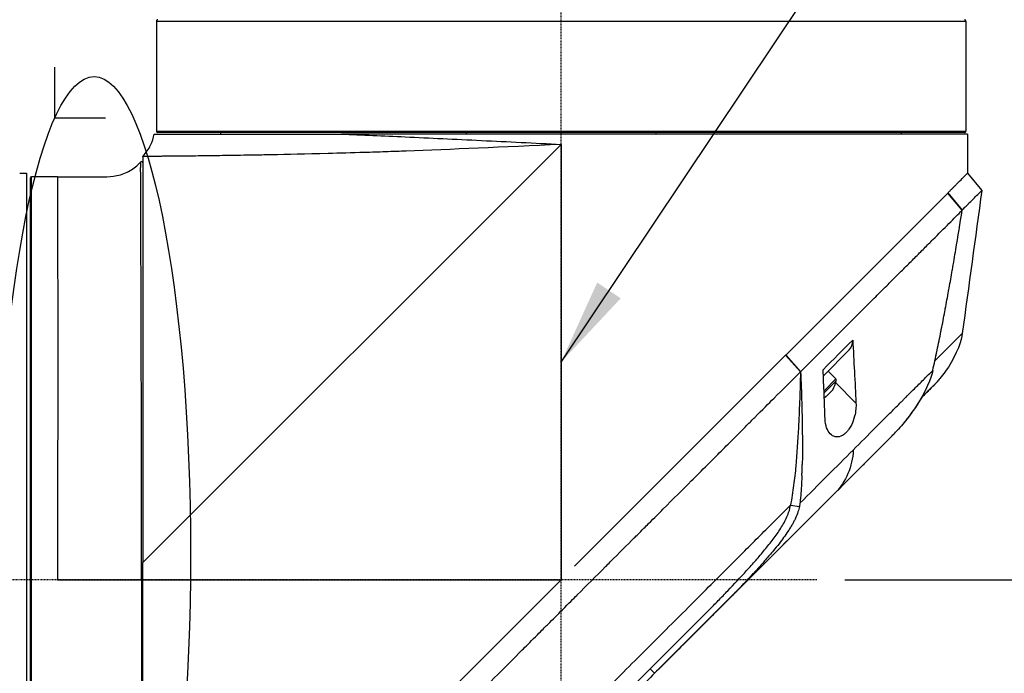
# Model space of a CAD drawing. Header units: millimetres. Extents: x 0 to 4378, y 0 to 2376.
# Tile 143 of 256: x 1611 to 1754, y 1222 to 1317. Entities that reach past the tile are written whole.
import ezdxf

# ---------------------------------------------------------------- set-up
doc = ezdxf.new("R2010")
doc.units = ezdxf.units.MM
doc.header["$LTSCALE"] = 0.2
doc.linetypes.add('CENTER2', pattern=[1.125, 0.75, -0.125, 0.125, -0.125])
doc.layers.add('02_Center Line', color=1, linetype='CENTER2')
doc.layers.add('13_After Rev.Num.', color=6, linetype='Continuous')
doc.styles.add('Rainbow-5.0 Style', font='malgunsl.ttf')
doc.dimstyles.new('Rainbow-5.0 Style', dxfattribs={"dimtxt": 4, "dimasz": 2.5, "dimexe": 1, "dimexo": 1, "dimgap": 1, "dimtad": 1, "dimdsep": 46, "dimtxsty": 'Rainbow-5.0 Style', "dimcen": 0, "dimclrd": 251, "dimclre": 251, "dimclrt": 7, "dimazin": 3, "dimtp": 0.1, "dimtm": 0.1, "dimtfac": 0.61, "dimtmove": 0, "dimatfit": 3, "dimfxl": 1, "dimlwd": -1, "dimlwe": -1, "dimarcsym": 1})
doc.dimstyles.new('Rainbow-5.0 Style$0', dxfattribs={"dimtxt": 4, "dimasz": 3, "dimexe": 2, "dimexo": 1, "dimgap": 0.8, "dimtad": 1, "dimzin": 9, "dimdsep": 46, "dimtxsty": 'Rainbow-5.0 Style', "dimcen": 0, "dimclrd": 251, "dimclre": 251, "dimclrt": 256, "dimadec": 1, "dimazin": 0, "dimtp": 0.1, "dimtm": 0.1, "dimtfac": 0.61, "dimtmove": 0, "dimatfit": 3, "dimfxl": 1, "dimlwd": -1, "dimlwe": -1, "dimarcsym": 1})

# ---------------------------------------------------------------- blocks, each defined once
blk = doc.blocks.new('Blk$A21N0-7P24L')
for p, q in [((-58.75, 681.6), (58.75, 681.6)), ((-58.75, 681.6), (-58.75, 665.6)), ((-58.55, 681.8), (-58.55, 681.8)), ((58.75, 681.6), (58.75, 665.6)), ((-58.75, 665.6), (58.75, 665.6)), ((-58.55, 665.4), (-58.55, 665.4)), ((58.55, 665.4), (-58.55, 665.4)), ((-49.4, 665.2), (-49.4, 665.4)), ((59, 665.2), (-31.89, 665.2)), ((-13.74, 665.2), (-13.74, 665.4)), ((13.74, 665.4), (13.74, 665.2)), ((49.4, 665.2), (49.4, 665.4)), ((58.55, 665.4), (58.55, 665.4)), ((59, 665.2), (59, 659.5)), ((-60.7, 603), (0, 663.7)), ((0, 663.7), (0, 600.5)), ((-13, 663.1), (-13, 663.1)), ((-60.77, 661.15), (-60.77, 661.15)), ((-78.6, 659.5), (-77.6, 659.53)), ((-77.6, 659.53), (-77.6, 541.47)), ((-73.1, 659), (-76.9, 659)), ((-76.9, 542), (-76.9, 659)), ((59.01, 659.51), (61.08, 657.02)), ((-77.1, 658.82), (-77.1, 658.82)), ((-77.1, 658.8), (-77.1, 542.2)), ((32.62, 633.12), (56.13, 656.63)), ((56.14, 656.64), (56.13, 656.63)), ((58.22, 654.13), (56.13, 656.63)), ((56.14, 656.64), (58.21, 654.15)), ((-73.09, 653.32), (-73.09, 653.32)), ((58.21, 654.13), (58.21, 654.13)), ((55, 650.89), (55, 650.89)), ((51.46, 647.36), (51.46, 647.36)), ((49.36, 645.27), (49.36, 645.27)), ((58.24, 636.26), (58.24, 636.26)), ((38.76, 634.69), (38.76, 634.69)), ((38.08, 630.09), (41.84, 633.86)), ((38.45, 634.37), (38.45, 634.37)), ((1.96, 602.46), (32.6, 633.1)), ((32.62, 633.12), (32.6, 633.1)), ((34.75, 630.69), (32.6, 633.1)), ((32.62, 633.12), (34.77, 630.7)), ((34.75, 630.69), (34.77, 630.7)), ((38.04, 630.99), (38.04, 630.99)), ((39.87, 629.64), (38.75, 630.76)), ((39.87, 629.64), (38.17, 627.93)), ((39.95, 629.38), (38.18, 627.61)), ((39.87, 629.08), (42.81, 626.14)), ((39.32, 627.94), (38.47, 627.09)), ((39.46, 628.08), (39.32, 627.94)), ((54.16, 628.78), (54.16, 628.78)), ((30.29, 626.23), (30.29, 626.23)), ((38.47, 627.09), (38.21, 626.83)), ((47.74, 621.06), (44.73, 618.05)), ((-73.09, 619.29), (-73.09, 619.29)), ((45.22, 618.54), (45.22, 618.54)), ((37.54, 610.87), (13.58, 586.91)), ((33.3, 611.32), (34.59, 611.12)), ((29.81, 605.13), (29.81, 605.13)), ((28.28, 603.32), (28.28, 603.32)), ((-60.7, 600.5), (-60.7, 603)), ((-60.9, 600.5), (-60.9, 542)), ((-60.7, 541.5), (-60.7, 600.5)), ((-60.7, 600.5), (0, 600.5)), ((0, 600.5), (-56.12, 544.38)), ((26.77, 600.1), (27.24, 600.57)), ((23.17, 597.83), (23.17, 597.83)), ((12.92, 587.54), (13.58, 586.91)), ((13.58, 586.91), (13.58, 586.91))]:
    blk.add_line(p, q)
for centre, radius, start, end in [((-58.55, 665.6), 0.2, 180.001, 269.3894), ((58.55, 665.6), 0.2, 270.6106, 359.999), ((-60.9, 661), 0.2, 0.0003, 137.4213), ((-76.9, 658.8), 0.2, 90.0009, 174.6027), ((-76.9, 658.8), 0.2, 175.2179, 180), ((35.07, 630.48), 5, 331.2602, 347.2692), ((39.68, 629.44), 0.28, 347.2692, 45)]:
    blk.add_arc(centre, radius, start, end)
for centre, major_axis, ratio, start_param, end_param in [((39.71, 635.98), (2.13, -2.12), 0.723632, 6.280692, 6.957578), ((-41.72, 531.6), (97.82, 97.82), 0.000026, 0.415264, 0.47744), ((2.68, 579.61), (62.35, 62.35), 0.000017, 5.251204, 5.402959), ((-72.2, 614.55), (4.1, 0), 0.965926, 1.789152, 1.789387), ((-72.2, 614.55), (2.15, 0), 0.965926, 1.996966, 1.997846), ((-72.2, 614.55), (-2.15, 0), 0.965926, 1.142246, 1.143868), ((-60.9, 600.5), (0.2, 0), 0.00037, 4.7124, 6.283234), ((4.01, 602.18), (-2.1, 2.14), 0.047046, 2.123062, 2.123097), ((3.77, 577.09), (62.93, 62.93), 0.000051, 1.192387, 1.260494)]:
    blk.add_ellipse(centre, major_axis=major_axis, ratio=ratio, start_param=start_param, end_param=end_param)
for points, knots in [([(-58.55, 681.8), (-58.57, 681.8), (-58.6, 681.79), (-58.65, 681.78), (-58.67, 681.76), (-58.71, 681.72), (-58.72, 681.7), (-58.74, 681.65), (-58.75, 681.62), (-58.75, 681.6)], [-0.02940735, -0.02940735, -0.02940735, -0.02940735, -0.02221462, -0.02221462, -0.01480959, -0.01480959, -0.00740473, -0.00740473, 0, 0, 0, 0]), ([(58.75, 681.6), (58.75, 681.62), (58.74, 681.65), (58.72, 681.7), (58.71, 681.72), (58.67, 681.76), (58.65, 681.78), (58.6, 681.79), (58.57, 681.8), (58.55, 681.8)], [0, 0, 0, 0, 0.00740473, 0.00740473, 0.01480959, 0.01480959, 0.02221462, 0.02221462, 0.02940735, 0.02940735, 0.02940735, 0.02940735]), ([(-60.7, 662), (-60.25, 662.47), (-59.87, 663.01), (-59.35, 664.1), (-59.17, 664.65), (-59.08, 665.2)], [0, 0, 0, 0, 0.194439, 0.194439, 0.3626777, 0.3626777, 0.3626777, 0.3626777]), ([(-59.08, 665.2), (-59.08, 665.2), (-59.08, 665.2), (-58.92, 665.2), (-57.21, 665.2), (-50.96, 665.2), (-47.07, 665.2), (-40.32, 665.2), (-36.29, 665.2), (-31.89, 665.2)], [-4.501612, -4.501612, -4.501612, -4.501612, -4.42982, -4.42982, -2.991361, -2.991361, -1.568203, -1.568203, -0.000008, -0.000008, -0.000008, -0.000008]), ([(-31.89, 665.2), (-28.94, 665.08), (-25.83, 664.94), (-22.62, 664.79), (-19.07, 664.63), (-15.36, 664.45), (-11.55, 664.27), (-7.74, 664.08), (-3.84, 663.89), (0, 663.7)], [0.8184332, 0.8184332, 0.8184332, 0.8184332, 0.8749688, 0.8749688, 0.8749688, 0.9375, 0.9375, 0.9375, 1, 1, 1, 1]), ([(0, 663.7), (-8.44, 663.29), (-16.06, 662.96), (-23.3, 662.69), (-24.47, 662.65), (-26.54, 662.58), (-27.54, 662.55), (-30.42, 662.46), (-32.19, 662.41), (-37.09, 662.28), (-39.78, 662.22), (-42.15, 662.18), (-42.29, 662.17), (-42.56, 662.17), (-42.66, 662.17), (-43.24, 662.16), (-43.62, 662.15), (-44.71, 662.13), (-45.41, 662.12), (-47.37, 662.09), (-48.52, 662.07), (-49.81, 662.05), (-50.06, 662.05), (-50.54, 662.04), (-50.85, 662.04), (-51.69, 662.03), (-52.22, 662.02), (-53.7, 662), (-54.57, 662), (-55.7, 661.98), (-56.04, 661.98), (-56.75, 661.97), (-57.09, 661.97), (-57.57, 661.97), (-57.73, 661.97), (-57.96, 661.96), (-58.03, 661.96), (-58.14, 661.96), (-58.15, 661.96), (-58.19, 661.96), (-58.21, 661.96), (-58.41, 661.96), (-58.64, 661.96), (-59.03, 661.95), (-59.17, 661.95), (-59.45, 661.95), (-59.59, 661.95), (-59.92, 661.95), (-60.09, 661.95), (-60.27, 661.95), (-60.32, 661.95), (-60.41, 661.94), (-60.45, 661.94), (-60.59, 661.94), (-60.66, 661.94), (-60.7, 661.94)], [0, 0, 0, 0, 0.25, 0.25, 0.28125, 0.28125, 0.3125, 0.3125, 0.375, 0.375, 0.5, 0.5, 0.507812, 0.507812, 0.515625, 0.515625, 0.53125, 0.53125, 0.5625, 0.5625, 0.625, 0.625, 0.640625, 0.640625, 0.65625, 0.65625, 0.6875, 0.6875, 0.75, 0.75, 0.78125, 0.78125, 0.8125, 0.8125, 0.828125, 0.828125, 0.835938, 0.835938, 0.839844, 0.839844, 0.84375, 0.84375, 0.875, 0.875, 0.890625, 0.890625, 0.90625, 0.90625, 0.9375, 0.9375, 0.953125, 0.953125, 0.96875, 0.96875, 1, 1, 1, 1]), ([(-60.7, 661.94), (-60.7, 661.95), (-60.7, 661.95), (-60.7, 661.97), (-60.7, 661.98), (-60.7, 662), (-60.7, 662), (-60.7, 662), (-60.7, 662), (-60.7, 662)], [-0.5185094, -0.5185094, -0.5185094, -0.5185094, -0.4894497, -0.4894497, -0.361263, -0.361263, -0.3010992, -0.3010992, -0.2592873, -0.2592873, -0.2592873, -0.2592873]), ([(-60.7, 661.94), (-60.7, 661.91), (-60.7, 661.85), (-60.7, 661.59), (-60.7, 661.27), (-60.7, 660.34), (-60.7, 659.68), (-60.7, 657.55), (-60.7, 655.82), (-60.7, 650.98), (-60.7, 647.65), (-60.7, 638.23), (-60.7, 631.65), (-60.7, 617.62), (-60.7, 610.33), (-60.7, 603)], [0.000047, 0.000047, 0.000047, 0.000047, 0.24762, 0.24762, 0.916414, 0.916414, 1.670221, 1.670221, 2.908891, 2.908891, 4.513019, 4.513019, 6.835544, 6.835544, 9.042866, 9.042866, 9.042866, 9.042866]), ([(-68.8, 659.01), (-67.53, 659.01), (-66.25, 658.9), (-64.3, 659.16), (-63.63, 659.37), (-62.43, 659.95), (-61.9, 660.32), (-61.32, 660.85), (-61.21, 660.96), (-61.11, 661.07)], [0, 0, 0, 0, 0.3829419, 0.3829419, 0.5895671, 0.5895671, 0.7815729, 0.7815729, 0.8289984, 0.8289984, 0.8289984, 0.8289984]), ([(-61.05, 661.13), (-61.03, 661.15), (-61.01, 661.17), (-60.96, 661.19), (-60.94, 661.19), (-60.89, 661.2), (-60.86, 661.19), (-60.81, 661.18), (-60.79, 661.17), (-60.77, 661.15)], [0.00002634, 0.00002634, 0.00002634, 0.00002634, 0.00769974, 0.00769974, 0.0151051, 0.0151051, 0.0230519, 0.0230519, 0.03017828, 0.03017828, 0.03017828, 0.03017828]), ([(-60.9, 600.5), (-60.9, 602.32), (-60.9, 604.13), (-60.9, 605.94), (-60.9, 606.08), (-60.9, 606.23), (-60.9, 606.38), (-60.91, 608.24), (-60.91, 610.1), (-60.91, 611.92), (-60.91, 612.02), (-60.91, 612.12), (-60.91, 612.21), (-60.92, 616.05), (-60.92, 619.79), (-60.93, 623.43), (-60.94, 627.17), (-60.94, 630.8), (-60.95, 634.16), (-60.96, 637.35), (-60.97, 640.36), (-60.98, 643.1), (-60.98, 643.25), (-60.98, 643.39), (-60.98, 643.54), (-60.99, 646.39), (-61, 648.94), (-61, 651.17), (-61.01, 653.18), (-61.02, 654.89), (-61.02, 656.3), (-61.02, 656.46), (-61.02, 656.61), (-61.02, 656.76), (-61.03, 657.51), (-61.03, 658.16), (-61.03, 658.73), (-61.03, 659.15), (-61.03, 659.52), (-61.04, 659.83), (-61.04, 659.93), (-61.04, 660.03), (-61.04, 660.12), (-61.04, 660.33), (-61.03, 660.52), (-61.03, 660.67), (-61.03, 660.77), (-61.03, 660.86), (-61.03, 660.93), (-61.04, 660.96), (-61.04, 660.99), (-61.04, 661.01), (-61.04, 661.09), (-61.04, 661.13), (-61.05, 661.13)], [0, 0, 0, 0, 0.0577527, 0.0577527, 0.0577527, 0.0625, 0.0625, 0.0625, 0.1218433, 0.1218433, 0.1218433, 0.125, 0.125, 0.125, 0.25, 0.25, 0.25, 0.3782856, 0.3782856, 0.3782856, 0.5, 0.5, 0.5, 0.5064595, 0.5064595, 0.5064595, 0.6345975, 0.6345975, 0.6345975, 0.75, 0.75, 0.75, 0.762762, 0.762762, 0.762762, 0.826847, 0.826847, 0.826847, 0.875, 0.875, 0.875, 0.8906441, 0.8906441, 0.8906441, 0.9280461, 0.9280461, 0.9280461, 0.9537428, 0.9537428, 0.9537428, 0.964023, 0.964023, 0.964023, 1, 1, 1, 1]), ([(-60.77, 661.15), (-60.76, 661.14), (-60.74, 661.12), (-60.72, 661.08), (-60.71, 661.06), (-60.7, 661.03), (-60.7, 661.01), (-60.7, 661)], [0, 0, 0, 0, 0.00651511, 0.00651511, 0.01301625, 0.01301625, 0.01704744, 0.01704744, 0.01704744, 0.01704744]), ([(-73.1, 659), (-73.09, 658.93), (-73.1, 657.36), (-73.09, 651.44), (-73.09, 647.1), (-73.08, 636.28), (-73.08, 629.81), (-73.09, 615.73), (-73.1, 608.12), (-73.1, 600.5)], [0, 0, 0, 0, 0.25, 0.25, 0.5, 0.5, 0.75, 0.75, 1, 1, 1, 1]), ([(56.14, 656.64), (56.25, 656.75), (56.37, 656.87), (56.47, 656.97), (56.58, 657.08), (56.68, 657.18), (56.78, 657.28), (56.88, 657.38), (56.98, 657.48), (57.08, 657.58), (57.18, 657.68), (57.27, 657.77), (57.36, 657.86), (57.71, 658.21), (58.01, 658.51), (58.25, 658.75), (58.5, 659), (58.69, 659.19), (58.81, 659.31), (58.94, 659.44), (59.01, 659.51), (59.01, 659.51)], [-1, -1, -1, -1, -0.9375, -0.9375, -0.9375, -0.875, -0.875, -0.875, -0.8125, -0.8125, -0.8125, -0.75, -0.75, -0.75, -0.5, -0.5, -0.5, -0.25, -0.25, -0.25, 0, 0, 0, 0]), ([(58.21, 654.15), (58.29, 654.23), (58.37, 654.31), (58.53, 654.47), (58.63, 654.56), (58.82, 654.75), (58.96, 654.89), (59.12, 655.06), (59.14, 655.08), (59.33, 655.27), (59.63, 655.56), (60.07, 656), (60.2, 656.14), (60.57, 656.5), (60.76, 656.69), (60.95, 656.88), (61, 656.92), (61.07, 656.99), (61.09, 657.01), (61.08, 657.02)], [-1.925983, -1.925983, -1.925983, -1.925983, -1.875869, -1.875869, -1.820686, -1.820686, -1.653095, -1.653095, -1.624088, -1.624088, -1.164895, -1.164895, -0.929585, -0.929585, -0.463526, -0.463526, -0.231599, -0.231599, 0, 0, 0, 0]), ([(34.77, 630.7), (37.24, 633.16), (39.63, 635.55), (41.92, 637.84), (42.49, 638.41), (43.05, 638.98), (43.61, 639.53), (44.17, 640.09), (44.72, 640.64), (45.27, 641.18), (45.54, 641.45), (45.81, 641.72), (46.07, 641.99), (46.34, 642.25), (46.61, 642.51), (46.87, 642.78), (47.14, 643.04), (47.4, 643.3), (47.65, 643.56), (47.91, 643.82), (48.16, 644.08), (48.42, 644.33), (48.92, 644.84), (49.43, 645.33), (49.92, 645.82), (50.4, 646.3), (50.88, 646.78), (51.35, 647.24), (51.81, 647.71), (52.27, 648.16), (52.71, 648.6), (53.15, 649.04), (53.58, 649.47), (53.99, 649.88), (54.82, 650.71), (55.59, 651.49), (56.3, 652.19), (57.01, 652.9), (57.65, 653.56), (58.22, 654.13)], [0, 0, 0, 0, 0.25, 0.25, 0.25, 0.3125, 0.3125, 0.3125, 0.375, 0.375, 0.375, 0.40625, 0.40625, 0.40625, 0.4375, 0.4375, 0.4375, 0.46875, 0.46875, 0.46875, 0.5, 0.5, 0.5, 0.5625, 0.5625, 0.5625, 0.625, 0.625, 0.625, 0.6875, 0.6875, 0.6875, 0.75, 0.75, 0.75, 0.875, 0.875, 0.875, 1, 1, 1, 1]), ([(53.96, 630.89), (54.17, 631.81), (54.37, 632.74), (54.56, 633.68), (54.57, 633.73), (54.58, 633.78), (54.59, 633.83), (54.78, 634.73), (54.97, 635.63), (55.15, 636.53), (55.17, 636.62), (55.18, 636.72), (55.2, 636.81), (55.38, 637.69), (55.55, 638.56), (55.71, 639.44), (55.74, 639.56), (55.76, 639.69), (55.78, 639.82), (55.95, 640.68), (56.1, 641.54), (56.26, 642.4), (56.29, 642.54), (56.31, 642.69), (56.34, 642.84), (56.49, 643.69), (56.64, 644.54), (56.79, 645.4), (56.79, 645.43), (56.8, 645.47), (56.81, 645.5), (56.97, 646.48), (57.14, 647.45), (57.3, 648.42), (57.62, 650.33), (57.92, 652.24), (58.22, 654.13)], [0, 0, 0, 0, 0.1206948, 0.1206948, 0.1206948, 0.1274688, 0.1274688, 0.1274688, 0.2438816, 0.2438816, 0.2438816, 0.256112, 0.256112, 0.256112, 0.3692231, 0.3692231, 0.3692231, 0.3854414, 0.3854414, 0.3854414, 0.4964218, 0.4964218, 0.4964218, 0.5152549, 0.5152549, 0.5152549, 0.6251524, 0.6251524, 0.6251524, 0.6298026, 0.6298026, 0.6298026, 0.7550606, 0.7550606, 0.7550606, 1, 1, 1, 1]), ([(42.34, 635.29), (42.42, 633.77), (42.5, 632.24), (42.66, 629.17), (42.74, 627.65), (42.81, 626.14)], [0.000001, 0.000001, 0.000001, 0.000001, 0.550472, 0.550472, 1.110624, 1.110624, 1.110624, 1.110624]), ([(-30.18, 565.74), (-29.02, 566.91), (-27.74, 568.19), (-26.35, 569.58), (-25.23, 570.71), (-23.92, 572.01), (-22.41, 573.52), (-22.23, 573.7), (-21.85, 574.08), (-21.26, 574.67), (-21.01, 574.91), (-20.73, 575.2), (-20.41, 575.51), (-19.59, 576.34), (-18.91, 577.01), (-18.4, 577.52), (-17.33, 578.58), (-15.98, 579.94), (-14.33, 581.59), (-13.53, 582.39), (-12.73, 583.19), (-11.94, 583.98), (-11.36, 584.56), (-10.79, 585.14), (-10.21, 585.71), (-8.84, 587.09), (-7.45, 588.48), (-6.07, 589.86), (-5.57, 590.37), (-4.97, 590.96), (-4.28, 591.65), (-3.47, 592.47), (-2.85, 593.08), (-2.44, 593.5), (-2.18, 593.76), (-2, 593.94), (-1.9, 594.04), (-1.2, 594.73), (-0.51, 595.43), (0.19, 596.13), (1.12, 597.07), (1.82, 597.76), (2.28, 598.22), (2.3, 598.24), (2.32, 598.27), (2.34, 598.29), (3.71, 599.66), (5.08, 601.02), (6.46, 602.4), (6.69, 602.63), (6.91, 602.85), (7.13, 603.08), (8.42, 604.36), (9.59, 605.54), (10.63, 606.57), (10.91, 606.85), (11.37, 607.31), (12.03, 607.97), (12.24, 608.18), (12.47, 608.4), (12.71, 608.65), (13.58, 609.51), (14.27, 610.2), (14.78, 610.72), (16.31, 612.24), (17.68, 613.61), (18.9, 614.83), (19.64, 615.56), (20.43, 616.35), (21.27, 617.19), (21.82, 617.74), (22.39, 618.31), (22.97, 618.9), (23.65, 619.57), (24.32, 620.25), (24.99, 620.91), (25.66, 621.58), (26.32, 622.25), (26.98, 622.91), (27.38, 623.31), (27.77, 623.7), (28.13, 624.07), (29.21, 625.14), (30.13, 626.07), (30.92, 626.85), (32.15, 628.09), (33.44, 629.37), (34.75, 630.69)], [-1, -1, -1, -1, -0.9375, -0.9375, -0.9375, -0.875, -0.875, -0.875, -0.8528979, -0.8528979, -0.8528979, -0.84375, -0.84375, -0.84375, -0.8125, -0.8125, -0.8125, -0.75, -0.75, -0.75, -0.7138981, -0.7138981, -0.7138981, -0.6875, -0.6875, -0.6875, -0.625, -0.625, -0.625, -0.5982143, -0.5982143, -0.5982143, -0.5763525, -0.5763525, -0.5763525, -0.5625, -0.5625, -0.5625, -0.53125, -0.53125, -0.53125, -0.5, -0.5, -0.5, -0.4990096, -0.4990096, -0.4990096, -0.4375, -0.4375, -0.4375, -0.4283694, -0.4283694, -0.4283694, -0.375, -0.375, -0.375, -0.3512462, -0.3512462, -0.3512462, -0.34375, -0.34375, -0.34375, -0.3125, -0.3125, -0.3125, -0.25, -0.25, -0.25, -0.2121786, -0.2121786, -0.2121786, -0.1875, -0.1875, -0.1875, -0.15625, -0.15625, -0.15625, -0.125, -0.125, -0.125, -0.1091039, -0.1091039, -0.1091039, -0.0625, -0.0625, -0.0625, 0, 0, 0, 0]), ([(34.75, 630.69), (34.75, 630.49), (34.74, 630.29), (34.71, 628.83), (34.67, 627.57), (34.57, 625.07), (34.52, 623.8), (34.36, 620.76), (34.23, 618.74), (33.99, 616.07), (33.89, 615.13), (33.7, 613.71), (33.63, 613.24), (33.47, 612.26), (33.38, 611.8), (33.3, 611.32)], [-2.140307, -2.140307, -2.140307, -2.140307, -2.071245, -2.071245, -1.648117, -1.648117, -1.228346, -1.228346, -0.636843, -0.636843, -0.321811, -0.321811, -0.164589, -0.164589, 0, 0, 0, 0]), ([(34.77, 630.7), (34.83, 629.18), (34.89, 627.66), (34.93, 626.14), (34.98, 624.5), (35.01, 622.86), (35.03, 621.21), (35.03, 620.39), (35.04, 619.56), (35.03, 618.73), (35.03, 618.23), (35.02, 617.72), (35.01, 617.22)], [-1, -1, -1, -1, -0.7573218, -0.7573218, -0.7573218, -0.4967513, -0.4967513, -0.4967513, -0.3664661, -0.3664661, -0.3664661, -0.2872955, -0.2872955, -0.2872955, -0.2872955]), ([(38.33, 623.83), (38.28, 625.03), (38.24, 626.21), (38.14, 628.6), (38.09, 629.8), (38.04, 630.99)], [0.000001, 0.000001, 0.000001, 0.000001, 0.4368792, 0.4368792, 0.8702118, 0.8702118, 0.8702118, 0.8702118]), ([(42.4, 619.32), (43.49, 620.42), (44.57, 621.5), (45.61, 622.54), (45.87, 622.8), (46.13, 623.06), (46.39, 623.32), (46.65, 623.58), (46.9, 623.83), (47.16, 624.09), (47.66, 624.59), (48.16, 625.09), (48.65, 625.58), (48.89, 625.82), (49.13, 626.06), (49.37, 626.3), (49.49, 626.42), (49.61, 626.54), (49.73, 626.66), (49.85, 626.78), (49.97, 626.9), (50.08, 627.01), (50.32, 627.25), (50.55, 627.48), (50.77, 627.7), (51, 627.93), (51.23, 628.16), (51.45, 628.38), (51.67, 628.6), (51.89, 628.82), (52.11, 629.04), (52.32, 629.25), (52.54, 629.47), (52.75, 629.68), (53.16, 630.09), (53.57, 630.5), (53.96, 630.89)], [-1, -1, -1, -1, -0.75, -0.75, -0.75, -0.6875, -0.6875, -0.6875, -0.625, -0.625, -0.625, -0.5, -0.5, -0.5, -0.4375, -0.4375, -0.4375, -0.40625, -0.40625, -0.40625, -0.375, -0.375, -0.375, -0.3125, -0.3125, -0.3125, -0.25, -0.25, -0.25, -0.1875, -0.1875, -0.1875, -0.125, -0.125, -0.125, 0, 0, 0, 0]), ([(53.96, 630.89), (53.83, 630.32), (53.45, 628.76), (51.54, 625.65), (51.06, 624.96), (50.07, 623.64), (49.54, 622.99), (48.99, 622.37)], [0.0000064, 0.0000064, 0.0000064, 0.0000064, 0.1740467, 0.1740467, 0.2246228, 0.2246228, 0.2745832, 0.2745832, 0.2745832, 0.2745832]), ([(55.75, 630.68), (55.52, 630.34), (55.27, 630.02), (54.87, 629.55), (54.74, 629.39), (54.53, 629.16), (54.46, 629.09), (54.35, 628.97), (54.32, 628.94), (54.26, 628.88), (54.25, 628.86), (54.22, 628.84), (54.22, 628.83), (54.21, 628.82), (54.2, 628.82), (54.19, 628.81), (54.19, 628.81), (54.18, 628.8), (54.18, 628.8), (54.18, 628.79), (54.17, 628.79), (54.17, 628.79)], [0, 0, 0, 0, 0.1228299, 0.1228299, 0.1845114, 0.1845114, 0.2153728, 0.2153728, 0.230869, 0.230869, 0.2389053, 0.2389053, 0.2413228, 0.2413228, 0.2434815, 0.2434815, 0.2455, 0.2455, 0.2490366, 0.2490366, 0.2528088, 0.2528088, 0.2528088, 0.2528088]), ([(54.14, 628.76), (54.09, 628.7), (53.85, 628.46), (53.17, 627.78), (52.77, 627.39), (52.31, 626.92)], [0, 0, 0, 0, 0.505244, 0.505244, 0.9155275, 0.9155275, 0.9155275, 0.9155275]), ([(53.28, 627.9), (53.38, 628), (53.48, 628.09), (53.56, 628.18), (53.73, 628.35), (53.87, 628.49), (53.96, 628.58)], [-1, -1, -1, -1, -0.662973, -0.662973, -0.662973, 0, 0, 0, 0]), ([(42.81, 626.14), (42.82, 625.86), (42.82, 625.56), (42.76, 624.92), (42.7, 624.57), (42.5, 623.79), (42.35, 623.35), (42.04, 622.73), (41.92, 622.53), (41.69, 622.21), (41.59, 622.08), (41.36, 621.83), (41.24, 621.72), (40.95, 621.49), (40.77, 621.39), (40.3, 621.21), (40.03, 621.2), (39.52, 621.32), (39.28, 621.46), (38.86, 621.89), (38.68, 622.19), (38.42, 622.93), (38.34, 623.36), (38.33, 623.83)], [-1.233507, -1.233507, -1.233507, -1.233507, -1.130725, -1.130725, -1.019151, -1.019151, -0.880702, -0.880702, -0.809203, -0.809203, -0.755026, -0.755026, -0.69834, -0.69834, -0.615166, -0.615166, -0.479801, -0.479801, -0.336168, -0.336168, -0.170407, -0.170407, -0.000001, -0.000001, -0.000001, -0.000001]), ([(52.31, 626.92), (52.08, 626.52), (51.83, 626.13), (51.58, 625.74), (51.19, 625.15), (50.78, 624.57), (50.35, 624.01), (50.21, 623.84), (50.08, 623.66), (49.94, 623.49)], [-0.5669024, -0.5669024, -0.5669024, -0.5669024, -0.4270987, -0.4270987, -0.4270987, -0.2135493, -0.2135493, -0.2135493, -0.147001, -0.147001, -0.147001, -0.147001]), ([(47.96, 621.28), (48.11, 621.43), (48.26, 621.58), (48.6, 621.95), (48.8, 622.16), (48.99, 622.37)], [0.02321, 0.02321, 0.02321, 0.02321, 0.0865317, 0.0865317, 0.1730601, 0.1730601, 0.1730601, 0.1730601]), ([(34.96, 615.62), (34.97, 615.83), (34.98, 616.03), (34.98, 616.23), (34.99, 616.25), (34.99, 616.27), (34.99, 616.29), (34.99, 616.37), (34.99, 616.45), (34.99, 616.52), (35, 616.76), (35.01, 616.99), (35.01, 617.22)], [0.00589664, 0.00589664, 0.00589664, 0.00589664, 0.006613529, 0.006613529, 0.006613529, 0.006685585, 0.006685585, 0.006685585, 0.006959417, 0.006959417, 0.006959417, 0.00777951, 0.00777951, 0.00777951, 0.00777951]), ([(34.96, 615.62), (34.94, 614.98), (34.91, 614.34), (34.86, 613.7), (34.83, 613.27), (34.8, 612.84), (34.76, 612.41), (34.74, 612.2), (34.72, 611.98), (34.69, 611.77), (34.69, 611.71), (34.68, 611.66), (34.67, 611.6)], [-0.2047521, -0.2047521, -0.2047521, -0.2047521, -0.1058955, -0.1058955, -0.1058955, -0.0407529, -0.0407529, -0.0407529, -0.0081816, -0.0081816, -0.0081816, 0, 0, 0, 0]), ([(-10.83, 567.19), (-8.74, 569.28), (-6.62, 571.4), (-4.47, 573.55), (-2.32, 575.7), (-0.15, 577.87), (2.04, 580.06), (4.23, 582.25), (6.43, 584.45), (8.64, 586.66), (9.74, 587.76), (10.84, 588.86), (11.95, 589.97), (13.06, 591.08), (14.18, 592.2), (15.26, 593.28), (16.34, 594.36), (17.38, 595.4), (18.43, 596.44), (20.42, 598.44), (22.43, 600.45), (24.4, 602.42), (25.91, 603.93), (27.41, 605.43), (28.9, 606.92), (30.38, 608.4), (31.85, 609.87), (33.3, 611.32)], [0, 0, 0, 0, 0.1448174, 0.1448174, 0.1448174, 0.2896349, 0.2896349, 0.2896349, 0.4344523, 0.4344523, 0.4344523, 0.506861, 0.506861, 0.506861, 0.5792697, 0.5792697, 0.5792697, 0.6516784, 0.6516784, 0.6516784, 0.7896349, 0.7896349, 0.7896349, 0.8948175, 0.8948175, 0.8948175, 1, 1, 1, 1]), ([(20, 594.62), (20.47, 595.09), (20.94, 595.56), (21.41, 596.04), (21.65, 596.27), (21.88, 596.51), (22.11, 596.75), (22.35, 596.99), (22.58, 597.22), (22.81, 597.46), (23.28, 597.94), (23.74, 598.42), (24.2, 598.9), (25.13, 599.86), (26.04, 600.83), (26.94, 601.82), (27.38, 602.31), (27.83, 602.8), (28.26, 603.3), (28.7, 603.81), (29.13, 604.31), (29.55, 604.82), (29.97, 605.33), (30.39, 605.84), (30.78, 606.37), (30.98, 606.63), (31.17, 606.89), (31.36, 607.16), (31.54, 607.42), (31.72, 607.69), (31.89, 607.96), (32.23, 608.5), (32.53, 609.05), (32.78, 609.61), (32.9, 609.89), (33.01, 610.17), (33.1, 610.46), (33.15, 610.6), (33.19, 610.74), (33.22, 610.89), (33.26, 611.03), (33.29, 611.18), (33.3, 611.32)], [-0.9836552, -0.9836552, -0.9836552, -0.9836552, -0.8942433, -0.8942433, -0.8942433, -0.8495311, -0.8495311, -0.8495311, -0.8048189, -0.8048189, -0.8048189, -0.7153946, -0.7153946, -0.7153946, -0.5365459, -0.5365459, -0.5365459, -0.4471216, -0.4471216, -0.4471216, -0.3576972, -0.3576972, -0.3576972, -0.2682729, -0.2682729, -0.2682729, -0.2235607, -0.2235607, -0.2235607, -0.1788486, -0.1788486, -0.1788486, -0.0894242, -0.0894242, -0.0894242, -0.0447121, -0.0447121, -0.0447121, -0.022356, -0.022356, -0.022356, 0, 0, 0, 0]), ([(34.59, 611.12), (34.5, 610.63), (34.32, 610.07), (33.95, 609.27), (33.88, 609.13), (33.73, 608.83), (33.64, 608.67), (33.46, 608.35), (33.36, 608.18), (33.15, 607.84), (33.04, 607.67), (32.53, 606.9), (32.1, 606.32), (31.38, 605.39), (31.1, 605.06), (30.47, 604.29), (30.08, 603.83), (29.32, 602.97), (28.95, 602.54), (28.16, 601.67), (27.76, 601.24), (26.93, 600.36), (26.51, 599.91), (25.85, 599.23), (25.62, 598.99), (25.16, 598.51), (24.92, 598.26), (24.15, 597.48), (23.63, 596.95), (23.11, 596.43), (23.04, 596.36), (22.98, 596.31)], [0, 0, 0, 0, 0.166642, 0.166642, 0.202724, 0.202724, 0.243109, 0.243109, 0.287119, 0.287119, 0.331501, 0.331501, 0.492861, 0.492861, 0.584529, 0.584529, 0.704765, 0.704765, 0.820318, 0.820318, 0.936351, 0.936351, 1.057692, 1.057692, 1.122476, 1.122476, 1.189603, 1.189603, 1.342252, 1.342252, 1.371829, 1.371829, 1.371829, 1.371829]), ([(34.67, 611.6), (34.67, 611.55), (34.66, 611.49), (34.65, 611.44), (34.63, 611.33), (34.62, 611.22), (34.59, 611.12)], [-1, -1, -1, -1, -0.667725, -0.667725, -0.667725, 0, 0, 0, 0]), ([(22.98, 596.31), (22.12, 595.44), (20.52, 593.85), (16.72, 590.04), (15.15, 588.48), (13.58, 586.91)], [-1.613582, -1.613582, -1.613582, -1.613582, -0.664785, -0.664785, 0, 0, 0, 0]), ([(22.99, 596.31), (23.05, 596.37), (23.11, 596.43), (23.17, 596.49), (23.35, 596.67), (23.54, 596.86), (23.73, 597.05)], [-0.99993691, -0.99993691, -0.99993691, -0.99993691, -0.98725245, -0.98725245, -0.98725245, -0.94780834, -0.94780834, -0.94780834, -0.94780834]), ([(13.58, 586.91), (12.02, 585.34), (10.45, 583.77), (8.49, 581.82), (8.1, 581.42), (7.08, 580.4), (6.53, 579.85), (5.65, 578.98), (5.36, 578.68), (4.91, 578.23), (4.77, 578.09), (4.48, 577.8), (4.33, 577.66), (4.19, 577.51)], [-1.142804, -1.142804, -1.142804, -1.142804, -0.592912, -0.592912, -0.45543, -0.45543, -0.23364, -0.23364, -0.121763, -0.121763, -0.062324, -0.062324, -0.00003, -0.00003, -0.00003, -0.00003])]:
    blk.add_open_spline(points, degree=3, knots=knots)
for points in [[(-61.05, 661.14), (-61.07, 661.11), (-61.09, 661.09), (-61.11, 661.07)], [(-61.11, 661.07), (-61.09, 661.09), (-61.07, 661.11), (-61.05, 661.13)], [(-73.1, 659), (-71.67, 659), (-70.23, 659.01), (-68.8, 659.01)], [(61.08, 657.02), (60.13, 650.1), (59.19, 643.18), (58.24, 636.26)], [(58.22, 654.13), (58.22, 654.14), (58.21, 654.14), (58.21, 654.15)], [(54.27, 632.28), (56.63, 634.65), (58.2, 636.22), (58.24, 636.26)], [(58.24, 636.26), (58, 634.49), (57, 632.42), (55.78, 630.71)], [(38.04, 630.99), (39.51, 632.46), (40.94, 633.9), (42.34, 635.29)], [(55.78, 630.71), (55.77, 630.7), (55.76, 630.69), (55.75, 630.68)], [(53.07, 627.69), (53.15, 627.76), (53.22, 627.83), (53.28, 627.9)], [(53.96, 628.58), (54.07, 628.69), (54.14, 628.76), (54.16, 628.78)], [(54.16, 628.78), (54.16, 628.78), (54.16, 628.77), (54.14, 628.76)], [(54.17, 628.79), (54.17, 628.78), (54.17, 628.78), (54.16, 628.78)], [(47.96, 621.28), (45.43, 618.76), (42.82, 616.13), (39.84, 613.16)], [(47.92, 621.24), (47.06, 620.38), (46.16, 619.48), (45.22, 618.54)], [(48.02, 621.34), (47.94, 621.27), (47.87, 621.19), (47.79, 621.11)], [(42.4, 619.32), (42.36, 617), (41.27, 614.59), (39.84, 613.16)], [(45.22, 618.54), (44.77, 618.09), (44.3, 617.62), (43.83, 617.15)], [(45.14, 618.46), (45.17, 618.49), (45.19, 618.52), (45.22, 618.54)], [(-73.09, 615.19), (-73.09, 615.19), (-73.09, 615.19), (-73.09, 615.19)], [(39.84, 613.16), (35.85, 609.17), (31.58, 604.9), (27.24, 600.57)], [(-73.09, 611.56), (-73.09, 611.56), (-73.09, 611.56), (-73.09, 611.56)], [(38.44, 611.76), (36.91, 610.24), (35.36, 608.68), (33.78, 607.11)], [(33.78, 607.11), (30.52, 603.84), (27.14, 600.46), (23.73, 597.05)], [(33.77, 607.09), (33.77, 607.1), (33.78, 607.1), (33.78, 607.11)], [(-73.1, 600.5), (-69.03, 600.5), (-64.97, 600.5), (-60.9, 600.5)], [(26.77, 600.1), (25.54, 598.87), (24.31, 597.63), (23.07, 596.39)], [(20, 594.62), (15.52, 590.13), (10.96, 585.58), (6.48, 581.1)]]:
    blk.add_open_spline(points, degree=3)
at = {"layer": '02_Center Line'}
for p, q in [((0, 563.35), (0, 1043.41)), ((37.15, 600.5), (-229.13, 600.5))]:
    blk.add_line(p, q, dxfattribs=at)
blk = doc.blocks.new('Blk$L1P0-3O23B')
for q in [(63.35, -1.67), (70.72, 5.7)]:
    blk.add_line((63.35, 5.7), q)
blk.add_ellipse((0, 0), major_axis=(69.35, 0), ratio=0.201954)
blk = doc.blocks.new('*D138')
at = {"color": 251, "linetype": 'ByBlock', "transparency": 16777216}
for p, q in [((1730.52, 1235.69), (1806.9, 1235.69)), ((1798.9, 822.69), (1798.9, 1223.69)), ((1763.14, 810.69), (1806.9, 810.69))]:
    blk.add_line(p, q, dxfattribs=at)
at = {"color": 251, "transparency": 16777216}
for points in [[(1796.9, 1223.69), (1800.9, 1223.69), (1798.9, 1235.69)], [(1796.9, 822.69), (1800.9, 822.69), (1798.9, 810.69)]]:
    blk.add_solid(points, dxfattribs=at)
at = {"layer": 'Defpoints', "color": 0, "transparency": 16777216}
for p in [(1726.52, 1235.69), (1798.9, 1235.69), (1759.14, 810.69)]:
    blk.add_point(p, dxfattribs=at)
at = {"transparency": 16777216, "insert": (1787.42, 1023.19), "char_height": 16, "attachment_point": 5, "rotation": 90, "style": 'Rainbow-5.0 Style'}
blk.add_mtext('425', dxfattribs=at)
blk = doc.blocks.new('*D142')
at = {"color": 251, "linetype": 'ByBlock', "transparency": 16777216}
for p, q in [((1689.34, 1481.79), (1689.34, 1394.75)), ((1537.94, 1309.49), (1537.94, 1410.75)), ((1677.34, 1402.75), (1549.94, 1402.75))]:
    blk.add_line(p, q, dxfattribs=at)
at = {"color": 251, "transparency": 16777216}
for points in [[(1549.94, 1404.75), (1549.94, 1400.75), (1537.94, 1402.75)], [(1677.34, 1404.75), (1677.34, 1400.75), (1689.34, 1402.75)]]:
    blk.add_solid(points, dxfattribs=at)
at = {"layer": 'Defpoints', "color": 0, "transparency": 16777216}
for p in [(1689.34, 1485.79), (1537.94, 1402.75), (1537.94, 1305.49)]:
    blk.add_point(p, dxfattribs=at)
at = {"transparency": 16777216, "insert": (1613.64, 1414.27), "char_height": 16, "attachment_point": 5, "style": 'Rainbow-5.0 Style'}
blk.add_mtext('151.4', dxfattribs=at)
blk = doc.blocks.new('*D144')
at = {"color": 251, "linetype": 'ByBlock', "transparency": 16777216}
for p, q in [((1754.04, 1627.69), (1806.9, 1627.69)), ((1798.9, 1247.69), (1798.9, 1615.69)), ((1730.52, 1235.69), (1806.9, 1235.69))]:
    blk.add_line(p, q, dxfattribs=at)
at = {"color": 251, "transparency": 16777216}
for points in [[(1796.9, 1615.69), (1800.9, 1615.69), (1798.9, 1627.69)], [(1796.9, 1247.69), (1800.9, 1247.69), (1798.9, 1235.69)]]:
    blk.add_solid(points, dxfattribs=at)
at = {"layer": 'Defpoints', "color": 0, "transparency": 16777216}
for p in [(1750.04, 1627.69), (1798.9, 1627.69), (1726.52, 1235.69)]:
    blk.add_point(p, dxfattribs=at)
at = {"transparency": 16777216, "insert": (1787.42, 1431.69), "char_height": 16, "attachment_point": 5, "rotation": 90, "style": 'Rainbow-5.0 Style'}
blk.add_mtext('392', dxfattribs=at)
blk = doc.blocks.new('*D145')
at = {"color": 251, "linetype": 'ByBlock', "transparency": 16777216}
for p, q in [((1643.34, 1738.39), (1857.19, 1738.39)), ((1849.19, 822.69), (1849.19, 1726.39)), ((1763.14, 810.69), (1857.19, 810.69))]:
    blk.add_line(p, q, dxfattribs=at)
at = {"color": 251, "transparency": 16777216}
for points in [[(1847.19, 1726.39), (1851.19, 1726.39), (1849.19, 1738.39)], [(1847.19, 822.69), (1851.19, 822.69), (1849.19, 810.69)]]:
    blk.add_solid(points, dxfattribs=at)
at = {"layer": 'Defpoints', "color": 0, "transparency": 16777216}
for p in [(1639.34, 1738.39), (1849.19, 1738.39), (1759.14, 810.69)]:
    blk.add_point(p, dxfattribs=at)
at = {"transparency": 16777216, "insert": (1837.72, 1274.54), "char_height": 16, "attachment_point": 5, "rotation": 90, "style": 'Rainbow-5.0 Style'}
blk.add_mtext('927.7', dxfattribs=at)

msp = doc.modelspace()

# ---------------------------------------------------------------- block references
msp.add_blockref('Blk$A21N0-7P24L', (1689.338, 635.188))
at = {"layer": '13_After Rev.Num.', "rotation": 90}
msp.add_blockref('Blk$L1P0-3O23B', (1621.546, 1239.385), dxfattribs=at)

# ---------------------------------------------------------------- dimensions: what is measured, and where the dimension line sits
for base, p1, p2, angle, picture, middle in [((1849.194, 1738.388), (1759.137, 810.688), (1639.339, 1738.388), 90, '*D145', (1837.722, 1274.538)), ((1798.896, 1627.688), (1726.516, 1235.688), (1750.039, 1627.688), 90, '*D144', (1787.419, 1431.688)), ((1537.938, 1402.754), (1689.338, 1485.788), (1537.938, 1305.488), 180, '*D142', (1613.638, 1414.269)), ((1798.896, 1235.688), (1759.137, 810.688), (1726.516, 1235.688), 90, '*D138', (1787.424, 1023.188))]:
    dim = msp.add_linear_dim(base=base, p1=p1, p2=p2, angle=angle, dimstyle='Rainbow-5.0 Style$0', override={"dimscale": 4, "dimtol": 0, "dimlim": 0, "dimtp": 0.1, "dimtm": 0.1, "dimtfac": 0.61, "dimtdec": 2, "dimtolj": 0, "dimtzin": 8})
    dim.commit()
    dim.dimension.update_dxf_attribs({"geometry": picture, "text_midpoint": middle})

# ---------------------------------------------------------------- leaders
msp.add_leader([(1689.338, 1267.288), (1908.414, 1594.855)], dimstyle='Rainbow-5.0 Style', override={"dimscale": 5, "dimgap": 1, "dimtad": 1})

doc.saveas('drawing.dxf')
